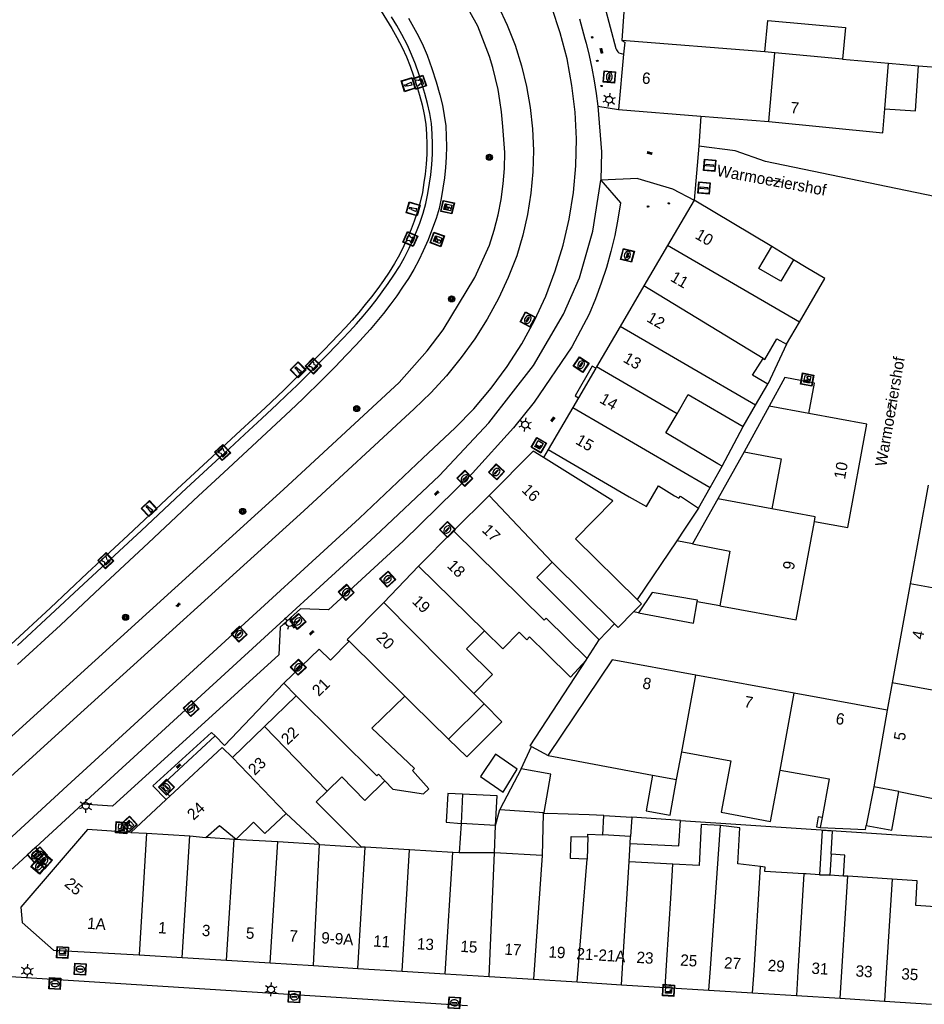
# Model space of a CAD drawing. Header units: metres. Extents: x 93870 to 95789, y 463036 to 464040.
# Tile 239 of 256: x 94664 to 94744, y 463907 to 463993. Entities that reach past the tile are written whole.
import ezdxf
from ezdxf.enums import TextEntityAlignment as Align

# ---------------------------------------------------------------- set-up
doc = ezdxf.new("R2010")
doc.units = ezdxf.units.M
doc.header["$LTSCALE"] = 25.4
for name, color, linetype in [('B_BEBOUWINGSGRENS_0', 1, 'Continuous'), ('B_LUIFEL_1', 200, 'Continuous'), ('B_TUSSENMUUR_0', 7, 'Continuous'), ('G_GRENS_ALGEMEEN_0', 7, 'Continuous'), ('Q_BOLDER_0', 7, 'Continuous'), ('Q_BOOM_0', 3, 'Continuous'), ('Q_BRANDKRAAN_0', 5, 'Continuous'), ('Q_CAI-KAST_0', 10, 'Continuous'), ('Q_DAMWAND_0', 6, 'Continuous'), ('Q_ELEKTRAKAST_0', 7, 'Continuous'), ('Q_GASPUT_0', 7, 'Continuous'), ('Q_INSPECTIE_OF_RIOOLPUT_0', 253, 'Continuous'), ('Q_KOLK_0', 254, 'Continuous'), ('Q_LICHTMAST_0', 2, 'Continuous'), ('Q_MEERPAAL_0', 7, 'Continuous'), ('Q_WATERLEIDINGPUT_0', 5, 'Continuous'), ('S_GBKN_SYMBOOL_GV_GROOT_0', 7, 'Continuous'), ('S_GBKN_SYMBOOL_OV_GROOT_0', 7, 'Continuous'), ('T_HEK_0', 57, 'Continuous'), ('V_WEGGRENS_0', 7, 'Continuous'), ('Z_GBKN_HUISNUMMER_0', 252, 'Continuous'), ('Z_STRAATNAAM_0', 252, 'Continuous')]:
    doc.layers.add(name, color=color, linetype=linetype)
doc.layers.add('Q_AFSLUITPAAL_0', color=7, linetype='Continuous', true_color=0xf86a3a)
doc.layers.add('Q_PAALTJE_0', color=7, linetype='Continuous', true_color=0x666666)

# ---------------------------------------------------------------- blocks, each defined once
blk = doc.blocks.new('Q_CAI-KAST')
for points in [[(-0.5, 0.5), (0.5, 0.5), (0.5, -0.5), (-0.5, -0.5)], [(-0.262, 0.264), (0.25, 0.264), (0.25, 0.187), (-0.262, 0.187)], [(-0.262, 0.107), (0.25, 0.107), (0.25, -0.332), (-0.262, -0.332)]]:
    blk.add_lwpolyline(points, close=True)
blk.add_lwpolyline([(-0.442, 0.464), (0.438, 0.464, -0.414214), (0.459, 0.442), (0.459, -0.437, -0.414214), (0.438, -0.459), (-0.442, -0.459, -0.414214), (-0.463, -0.437), (-0.463, 0.442), (-0.463, 0.444), (-0.463, 0.446), (-0.463, 0.448), (-0.462, 0.45), (-0.461, 0.451), (-0.46, 0.453), (-0.459, 0.455), (-0.458, 0.456), (-0.457, 0.457), (-0.456, 0.459), (-0.454, 0.46), (-0.453, 0.461), (-0.451, 0.462), (-0.449, 0.462), (-0.447, 0.463), (-0.446, 0.463), (-0.444, 0.464), (-0.442, 0.464)], format="xyb")
blk.add_circle((-0.177, -0.034), 0.0354)
blk = doc.blocks.new('Q_ELEKTRAKAST')
for points in [[(-0.5, 0.5), (0.5, 0.5), (0.5, -0.5), (-0.5, -0.5)], [(-0.262, 0.264), (0.25, 0.264), (0.25, 0.187), (-0.262, 0.187)], [(-0.262, 0.107), (0.25, 0.107), (0.25, -0.332), (-0.262, -0.332)]]:
    blk.add_lwpolyline(points, close=True)
blk.add_lwpolyline([(-0.442, 0.464), (0.438, 0.464, -0.414214), (0.459, 0.442), (0.459, -0.437, -0.414214), (0.438, -0.459), (-0.442, -0.459, -0.414214), (-0.463, -0.437), (-0.463, 0.442), (-0.463, 0.444), (-0.463, 0.446), (-0.463, 0.448), (-0.462, 0.45), (-0.461, 0.451), (-0.46, 0.453), (-0.459, 0.455), (-0.458, 0.456), (-0.457, 0.457), (-0.456, 0.459), (-0.454, 0.46), (-0.453, 0.461), (-0.451, 0.462), (-0.449, 0.462), (-0.447, 0.463), (-0.446, 0.463), (-0.444, 0.464), (-0.442, 0.464)], format="xyb")
blk.add_lwpolyline([(-0.177, 0.001, -1), (-0.177, -0.069, -1)], format="xyb", close=True)
blk.add_lwpolyline([(0.044, 0.088), (-0.056, -0.112), (0.044, -0.112), (-0.056, -0.312)])
blk = doc.blocks.new('Q_LICHTMAST')
for points in [[(-0.26, 0.15), (-0.52, 0.3)], [(0, 0.3), (0, 0.6)], [(0.26, 0.15), (0.52, 0.3)], [(-0.26, -0.15), (-0.52, -0.3)], [(0, -0.3), (0, -0.6)], [(0.26, -0.15), (0.52, -0.3)]]:
    blk.add_lwpolyline(points)
blk.add_circle((0, 0), 0.3)
blk = doc.blocks.new('Q_AFSLUITPAAL')
for points in [[(-0.5, 0.5), (0.5, 0.5), (0.5, -0.5), (-0.5, -0.5)], [(-0.08, 0.333), (0.071, 0.333), (0.071, -0.329), (-0.08, -0.329)]]:
    blk.add_lwpolyline(points, close=True)
blk.add_lwpolyline([(-0.442, 0.464), (0.438, 0.464, -0.414214), (0.459, 0.442), (0.459, -0.437, -0.414214), (0.438, -0.459), (-0.442, -0.459, -0.414214), (-0.463, -0.437), (-0.463, 0.442), (-0.463, 0.444), (-0.463, 0.446), (-0.463, 0.448), (-0.462, 0.45), (-0.461, 0.451), (-0.46, 0.453), (-0.459, 0.455), (-0.458, 0.456), (-0.457, 0.457), (-0.456, 0.459), (-0.454, 0.46), (-0.453, 0.461), (-0.451, 0.462), (-0.449, 0.462), (-0.447, 0.463), (-0.446, 0.463), (-0.444, 0.464), (-0.442, 0.464)], format="xyb")
blk = doc.blocks.new('Q_PAAL_STEEN')
for points in [[(-0.5, 0.5), (0.5, 0.5), (0.5, -0.5), (-0.5, -0.5)], [(-0.08, 0.33), (0.07, 0.33), (0.07, -0.33), (-0.08, -0.33)]]:
    blk.add_lwpolyline(points, close=True)
blk.add_lwpolyline([(-0.44, 0.46), (0.44, 0.46, -0.414214), (0.46, 0.44), (0.46, -0.44, -0.414214), (0.44, -0.46), (-0.44, -0.46, -0.414214), (-0.46, -0.44), (-0.46, 0.44), (-0.46, 0.44), (-0.46, 0.45), (-0.46, 0.45), (-0.46, 0.45), (-0.46, 0.45), (-0.46, 0.45), (-0.46, 0.45), (-0.46, 0.46), (-0.46, 0.46), (-0.46, 0.46), (-0.45, 0.46), (-0.45, 0.46), (-0.45, 0.46), (-0.45, 0.46), (-0.45, 0.46), (-0.45, 0.46), (-0.44, 0.46), (-0.44, 0.46)], format="xyb")
blk = doc.blocks.new('Q_PAALTJE')
at = {"color": 251, "true_color": 0x666666, "xscale": 0.1, "yscale": 0.1, "zscale": 0.01}
blk.add_blockref('Q_PAAL_STEEN', (0, 0), dxfattribs=at)
blk = doc.blocks.new('Q_KOLK')
blk.add_lwpolyline([(-0.5, 0.5), (0.5, 0.5), (0.5, -0.5), (-0.5, -0.5)], close=True)
for points in [[(-0.442, 0.464), (0.438, 0.464, -0.414214), (0.459, 0.442), (0.459, -0.437, -0.414214), (0.438, -0.459), (-0.442, -0.459, -0.414214), (-0.463, -0.437), (-0.463, 0.442, -0.414214), (-0.442, 0.464)], [(-0.345, 0.105, 0.380426), (-0.276, -0.18)], [(-0.008, 0.266, 0.240218), (-0.345, 0.105)], [(-0.194, 0.045, 0.853344), (-0.194, -0.032)], [(0.331, 0.111, 0.240191), (-0.008, 0.266)], [(0.185, -0.032, 0.849746), (0.185, 0.045)], [(0.267, -0.176, 0.380426), (0.331, 0.111)], [(-0.276, -0.18, 0.148452), (0.012, -0.257)], [(0.012, -0.257, 0.131742), (0.267, -0.176)]]:
    blk.add_lwpolyline(points, format="xyb")
for points in [[(-0.194, 0.045), (0.185, 0.045)], [(0.185, -0.032), (-0.194, -0.032)]]:
    blk.add_lwpolyline(points)
blk = doc.blocks.new('Q_WATERLEIDINGPUT')
blk.add_lwpolyline([(-0.5, 0.5), (0.5, 0.5), (0.5, -0.5), (-0.5, -0.5)], close=True)
for points in [[(-0.442, 0.464), (0.438, 0.464, -0.414214), (0.459, 0.442), (0.459, -0.437, -0.414214), (0.438, -0.459), (-0.442, -0.459, -0.414214), (-0.463, -0.437), (-0.463, 0.442), (-0.463, 0.444), (-0.463, 0.446), (-0.463, 0.448), (-0.462, 0.45), (-0.461, 0.451), (-0.46, 0.453), (-0.459, 0.455), (-0.458, 0.456), (-0.457, 0.457), (-0.456, 0.459), (-0.454, 0.46), (-0.453, 0.461), (-0.451, 0.462), (-0.449, 0.462), (-0.447, 0.463), (-0.446, 0.463), (-0.444, 0.464), (-0.442, 0.464)], [(-0.345, 0.105, 0.380426), (-0.276, -0.18)], [(-0.008, 0.266, 0.240218), (-0.345, 0.105)], [(-0.194, 0.045, 0.853344), (-0.194, -0.032)], [(0.331, 0.111, 0.240191), (-0.008, 0.266)], [(0.185, -0.032, 0.849746), (0.185, 0.045)], [(0.267, -0.176, 0.380426), (0.331, 0.111)], [(-0.276, -0.18, 0.148452), (0.012, -0.257)], [(0.012, -0.257, 0.131742), (0.267, -0.176)]]:
    blk.add_lwpolyline(points, format="xyb")
for points in [[(-0.194, 0.045), (0.185, 0.045)], [(0.185, -0.032), (-0.194, -0.032)]]:
    blk.add_lwpolyline(points)
blk = doc.blocks.new('Q_BRANDKRAAN')
blk.add_lwpolyline([(-0.5, 0.5), (0.5, 0.5), (0.5, -0.5), (-0.5, -0.5)], close=True)
for points in [[(-0.442, 0.464), (0.438, 0.464, -0.414214), (0.459, 0.442), (0.459, -0.437, -0.414214), (0.438, -0.459), (-0.442, -0.459, -0.414214), (-0.463, -0.437), (-0.463, 0.442), (-0.463, 0.444), (-0.463, 0.446), (-0.463, 0.448), (-0.462, 0.45), (-0.461, 0.451), (-0.46, 0.453), (-0.459, 0.455), (-0.458, 0.456), (-0.457, 0.457), (-0.456, 0.459), (-0.454, 0.46), (-0.453, 0.461), (-0.451, 0.462), (-0.449, 0.462), (-0.447, 0.463), (-0.446, 0.463), (-0.444, 0.464), (-0.442, 0.464)], [(-0.345, 0.105, 0.380426), (-0.276, -0.18)], [(-0.008, 0.266, 0.240218), (-0.345, 0.105)], [(-0.194, 0.045, 0.853344), (-0.194, -0.032)], [(0.331, 0.111, 0.240191), (-0.008, 0.266)], [(0.185, -0.032, 0.849746), (0.185, 0.045)], [(0.267, -0.176, 0.380426), (0.331, 0.111)], [(-0.276, -0.18, 0.148452), (0.012, -0.257)], [(0.012, -0.257, 0.131742), (0.267, -0.176)]]:
    blk.add_lwpolyline(points, format="xyb")
for points in [[(-0.194, 0.045), (0.185, 0.045)], [(0.185, -0.032), (-0.194, -0.032)]]:
    blk.add_lwpolyline(points)
blk = doc.blocks.new('Q_INSPECTIE_OF_RIOOLPUT')
blk.add_lwpolyline([(-0.5, 0.5), (0.5, 0.5), (0.5, -0.5), (-0.5, -0.5)], close=True)
for points in [[(-0.442, 0.464), (0.438, 0.464, -0.414214), (0.459, 0.442), (0.459, -0.437, -0.414214), (0.438, -0.459), (-0.442, -0.459, -0.414214), (-0.463, -0.437), (-0.463, 0.442), (-0.463, 0.444), (-0.463, 0.446), (-0.463, 0.448), (-0.462, 0.45), (-0.461, 0.451), (-0.46, 0.453), (-0.459, 0.455), (-0.458, 0.456), (-0.457, 0.457), (-0.456, 0.459), (-0.454, 0.46), (-0.453, 0.461), (-0.451, 0.462), (-0.449, 0.462), (-0.447, 0.463), (-0.446, 0.463), (-0.444, 0.464), (-0.442, 0.464)], [(-0.345, 0.105, 0.380426), (-0.276, -0.18)], [(-0.008, 0.266, 0.240218), (-0.345, 0.105)], [(-0.194, 0.045, 0.853344), (-0.194, -0.032)], [(0.331, 0.111, 0.240191), (-0.008, 0.266)], [(0.185, -0.032, 0.849746), (0.185, 0.045)], [(0.267, -0.176, 0.380426), (0.331, 0.111)], [(-0.276, -0.18, 0.148452), (0.012, -0.257)], [(0.012, -0.257, 0.131742), (0.267, -0.176)]]:
    blk.add_lwpolyline(points, format="xyb")
for points in [[(-0.194, 0.045), (0.185, 0.045)], [(0.185, -0.032), (-0.194, -0.032)]]:
    blk.add_lwpolyline(points)
blk = doc.blocks.new('Q_GASPUT')
blk.add_lwpolyline([(-0.5, 0.5), (0.5, 0.5), (0.5, -0.5), (-0.5, -0.5)], close=True)
for points in [[(-0.442, 0.464), (0.438, 0.464, -0.414214), (0.459, 0.442), (0.459, -0.437, -0.414214), (0.438, -0.459), (-0.442, -0.459, -0.414214), (-0.463, -0.437), (-0.463, 0.442), (-0.463, 0.444), (-0.463, 0.446), (-0.463, 0.448), (-0.462, 0.45), (-0.461, 0.451), (-0.46, 0.453), (-0.459, 0.455), (-0.458, 0.456), (-0.457, 0.457), (-0.456, 0.459), (-0.454, 0.46), (-0.453, 0.461), (-0.451, 0.462), (-0.449, 0.462), (-0.447, 0.463), (-0.446, 0.463), (-0.444, 0.464), (-0.442, 0.464)], [(-0.345, 0.105, 0.380426), (-0.276, -0.18)], [(-0.008, 0.266, 0.240218), (-0.345, 0.105)], [(-0.194, 0.045, 0.853344), (-0.194, -0.032)], [(0.331, 0.111, 0.240191), (-0.008, 0.266)], [(0.185, -0.032, 0.849746), (0.185, 0.045)], [(0.267, -0.176, 0.380426), (0.331, 0.111)], [(-0.276, -0.18, 0.148452), (0.012, -0.257)], [(0.012, -0.257, 0.131742), (0.267, -0.176)]]:
    blk.add_lwpolyline(points, format="xyb")
for points in [[(-0.194, 0.045), (0.185, 0.045)], [(0.185, -0.032), (-0.194, -0.032)]]:
    blk.add_lwpolyline(points)
blk = doc.blocks.new('Q_BOLDER')
for points in [[(-0.5, 0.5), (0.5, 0.5), (0.5, -0.5), (-0.5, -0.5)], [(-0.273, -0.196), (0.266, -0.196), (0.266, -0.301), (-0.273, -0.301)]]:
    blk.add_lwpolyline(points, close=True)
for points in [[(-0.442, 0.464), (0.438, 0.464, -0.414214), (0.459, 0.442), (0.459, -0.437, -0.414214), (0.438, -0.459), (-0.442, -0.459, -0.414214), (-0.463, -0.437), (-0.463, 0.442), (-0.463, 0.444), (-0.463, 0.446), (-0.463, 0.448), (-0.462, 0.45), (-0.461, 0.451), (-0.46, 0.453), (-0.459, 0.455), (-0.458, 0.456), (-0.457, 0.457), (-0.456, 0.459), (-0.454, 0.46), (-0.453, 0.461), (-0.451, 0.462), (-0.449, 0.462), (-0.447, 0.463), (-0.446, 0.463), (-0.444, 0.464), (-0.442, 0.464)], [(-0.233, 0.268, 0.439965), (-0.258, 0.19)], [(-0.15, 0.294, 0.109301), (-0.233, 0.268)], [(0.219, 0.268, 0.148019), (0.128, 0.294)], [(0.252, 0.19, 0.326045), (0.219, 0.268)], [(-0.273, -0.159, 0.309814), (-0.166, -0.025)], [(0.159, -0.025, 0.22667), (0.266, -0.159)]]:
    blk.add_lwpolyline(points, format="xyb")
for points in [[(-0.166, 0.03), (-0.258, 0.19)], [(-0.166, -0.025), (-0.166, 0.03)], [(-0.15, 0.294), (0.128, 0.294)], [(0.159, 0.03), (0.252, 0.19)], [(0.159, -0.025), (0.159, 0.03)], [(-0.273, -0.159), (0.266, -0.159)]]:
    blk.add_lwpolyline(points)
blk = doc.blocks.new('Q_BOOM')
for radius in [0.27, 0.18, 0.09]:
    blk.add_circle((0, 0), radius)
blk = doc.blocks.new('Q_MEERPAAL')
for points in [[(-0.5, 0.5), (0.5, 0.5), (0.5, -0.5), (-0.5, -0.5)], [(-0.076, 0.32), (0.068, 0.32), (0.068, 0.17), (-0.076, 0.17)]]:
    blk.add_lwpolyline(points, close=True)
blk.add_lwpolyline([(-0.442, 0.464), (0.438, 0.464, -0.414214), (0.459, 0.442), (0.459, -0.437, -0.414214), (0.438, -0.459), (-0.442, -0.459, -0.414214), (-0.463, -0.437), (-0.463, 0.442), (-0.463, 0.444), (-0.463, 0.446), (-0.463, 0.448), (-0.462, 0.45), (-0.461, 0.451), (-0.46, 0.453), (-0.459, 0.455), (-0.458, 0.456), (-0.457, 0.457), (-0.456, 0.459), (-0.454, 0.46), (-0.453, 0.461), (-0.451, 0.462), (-0.449, 0.462), (-0.447, 0.463), (-0.446, 0.463), (-0.444, 0.464), (-0.442, 0.464)], format="xyb")
for points in [[(-0.076, 0.124), (-0.136, -0.311)], [(-0.076, 0.124), (0.068, 0.124)], [(0.068, 0.124), (0.122, -0.311)], [(-0.136, -0.311), (0.122, -0.311)]]:
    blk.add_lwpolyline(points)
blk = doc.blocks.new('S_GBKN_SYMBOOL_OV_GROOT')
for points in [[(-0.21875, 0.0625), (0.21875, 0.0625)], [(-0.21875, 0), (0.21875, 0)], [(-0.1875, 0.0625), (-0.1875, 0)], [(-0.125, 0.09375), (-0.125, 0.0625)], [(-0.125, 0), (-0.125, -0.0625)], [(-0.0625, 0.0625), (-0.0625, 0)], [(0, 0.09375), (0, 0.0625)], [(0, 0), (0, -0.0625)], [(0.0625, 0.0625), (0.0625, 0)], [(0.125, 0.09375), (0.125, 0.0625)], [(0.125, 0), (0.125, -0.0625)], [(0.1875, 0.0625), (0.1875, 0)], [(-0.21875, -0.0625), (0.21875, -0.0625)], [(-0.1875, -0.0625), (-0.1875, -0.09375)], [(-0.0625, -0.0625), (-0.0625, -0.09375)], [(0.0625, -0.0625), (0.0625, -0.09375)], [(0.1875, -0.0625), (0.1875, -0.09375)]]:
    blk.add_lwpolyline(points)
blk = doc.blocks.new('S_GBKN_SYMBOOL_GV_GROOT')
for points in [[(-0.1875, 0.03125), (-0.09375, 0.09375)], [(-0.1875, -0.0625), (0.0625, 0.09375)], [(-0.1875, 0.09375), (0.125, -0.09375)], [(-0.1875, 0), (-0.03125, -0.09375)], [(-0.125, -0.09375), (0.1875, 0.09375)], [(-0.0625, 0.09375), (0.1875, -0.0625)], [(0.03125, -0.09375), (0.1875, 0)], [(0.09375, 0.09375), (0.1875, 0.03125)]]:
    blk.add_lwpolyline(points)

msp = doc.modelspace()

# ---------------------------------------------------------------- linework, layer by layer
at = {"layer": 'B_BEBOUWINGSGRENS_0'}
for p, q in [((94717.695, 463996.694), (94717.348, 463991.509)), ((94717.499, 463990.317), (94717.049, 463985.438)), ((94730.77, 463990.422), (94729.91, 463990.5)), ((94736.73, 463989.88), (94730.77, 463990.422)), ((94740.434, 463985.495), (94740.77, 463989.52)), ((94740.77, 463989.52), (94743.41, 463989.296)), ((94717.049, 463985.438), (94724.267, 463984.86)), ((94724.267, 463984.86), (94730.263, 463984.38)), ((94723.687, 463977.479), (94721.358, 463973.498)), ((94730.51, 463973.4), (94723.687, 463977.479)), ((94721.358, 463973.498), (94719.277, 463969.941)), ((94719.277, 463969.941), (94717.197, 463966.385)), ((94731.81, 463964.82), (94732.94, 463966.761)), ((94717.197, 463966.385), (94715.117, 463962.829)), ((94715.057, 463962.727), (94713.533, 463960.122)), ((94715.117, 463962.829), (94715.057, 463962.727)), ((94729.083, 463959.471), (94730.16, 463961.33)), ((94713.533, 463960.122), (94713.026, 463959.255)), ((94713.026, 463959.255), (94710.877, 463955.58)), ((94728, 463957.6), (94729.083, 463959.471)), ((94730.296, 463959.387), (94728.084, 463955.361)), ((94733.777, 463958.748), (94730.296, 463959.387)), ((94725.092, 463952.237), (94726.143, 463954.115)), ((94724.072, 463950.415), (94725.092, 463952.237)), ((94744.255, 463952.442), (94742.67, 463943.784)), ((94705.693, 463951.521), (94702.551, 463948.43)), ((94725.785, 463951.235), (94723.534, 463947.287)), ((94730.525, 463950.363), (94725.785, 463951.235)), ((94702.551, 463948.43), (94699.493, 463945.323)), ((94711.21, 463945.68), (94716.708, 463940.267)), ((94699.493, 463945.323), (94696.438, 463942.141)), ((94742.67, 463943.784), (94741.076, 463935.075)), ((94714.309, 463937.201), (94715.359, 463938.867)), ((94690.754, 463938.046), (94687.65, 463935.05)), ((94714.22, 463937.06), (94714.309, 463937.201)), ((94732.478, 463934.176), (94723.84, 463935.759)), ((94687.65, 463935.05), (94688.73, 463933.92)), ((94741.076, 463935.075), (94740.638, 463932.681)), ((94688.73, 463933.92), (94685.942, 463931.232)), ((94705.243, 463933.222), (94704.338, 463934.133)), ((94740.638, 463932.681), (94732.478, 463934.176)), ((94702.119, 463930.118), (94705.243, 463933.222)), ((94685.942, 463931.232), (94683.13, 463928.52)), ((94710.867, 463928.69), (94720.046, 463926.964)), ((94722.154, 463926.568), (94722.605, 463929.021)), ((94708.496, 463927.505), (94706.623, 463923.946)), ((94720.046, 463926.964), (94722.154, 463926.568)), ((94739.488, 463925.951), (94738.807, 463922.527)), ((94741.672, 463925.516), (94739.488, 463925.951)), ((94677.642, 463925.119), (94677.323, 463924.821)), ((94703.353, 463925.299), (94703.219, 463922.706)), ((94677.323, 463924.821), (94674.206, 463921.92)), ((94687.85, 463923.58), (94690.774, 463920.876)), ((94706.623, 463923.946), (94710.519, 463923.668)), ((94710.427, 463923.553), (94710.344, 463919.9)), ((94715.67, 463921.71), (94715.77, 463923.43)), ((94718.217, 463923.278), (94718.111, 463921.566)), ((94722.5, 463922.99), (94718.217, 463923.278)), ((94734.94, 463923.246), (94734.775, 463922.361)), ((94703.219, 463922.706), (94703.06, 463920.13)), ((94706.253, 463922.549), (94703.219, 463922.706)), ((94706.165, 463920.147), (94706.253, 463922.549)), ((94683.28, 463921.323), (94680.794, 463921.471)), ((94714.35, 463921.53), (94714.29, 463919.59)), ((94718.111, 463921.566), (94715.67, 463921.71)), ((94718.073, 463920.957), (94718.111, 463921.566)), ((94687.122, 463921.094), (94683.28, 463921.323)), ((94690.774, 463920.876), (94687.122, 463921.094)), ((94694.809, 463920.624), (94694.465, 463920.645)), ((94698.701, 463920.391), (94694.809, 463920.624)), ((94717.974, 463919.358), (94718.073, 463920.957)), ((94702.495, 463920.164), (94698.701, 463920.391)), ((94703.06, 463920.13), (94702.495, 463920.164)), ((94710.344, 463919.9), (94706.165, 463920.147)), ((94735.72, 463920.022), (94735.601, 463918.167)), ((94721.819, 463919.154), (94717.974, 463919.358)), ((94735.601, 463918.167), (94734.711, 463918.22)), ((94736.798, 463918.096), (94735.601, 463918.167)), ((94737.182, 463918.075), (94736.798, 463918.096)), ((94741.074, 463917.818), (94737.182, 463918.075)), ((94674.936, 463911.177), (94678.728, 463910.942)), ((94678.728, 463910.942), (94682.621, 463910.701)), ((94682.621, 463910.701), (94686.463, 463910.462)), ((94686.463, 463910.462), (94690.256, 463910.227)), ((94690.256, 463910.227), (94694.149, 463909.986)), ((94694.149, 463909.986), (94698.041, 463909.744)), ((94698.041, 463909.744), (94701.834, 463909.509)), ((94701.834, 463909.509), (94705.676, 463909.271)), ((94705.676, 463909.271), (94709.569, 463909.029)), ((94709.569, 463909.029), (94713.412, 463908.791)), ((94713.412, 463908.791), (94717.304, 463908.55)), ((94717.304, 463908.55), (94721.147, 463908.311)), ((94721.147, 463908.311), (94724.989, 463908.073)), ((94724.989, 463908.073), (94728.832, 463907.835)), ((94728.832, 463907.835), (94732.674, 463907.596)), ((94732.674, 463907.596), (94736.517, 463907.358)), ((94736.517, 463907.358), (94740.41, 463907.111)), ((94740.41, 463907.111), (94744.555, 463906.848))]:
    msp.add_line(p, q, dxfattribs=at)
for points in [[(94729.91, 463990.5), (94730.16, 463993.27), (94736.98, 463992.65), (94736.73, 463989.88)], [(94717.348, 463991.509), (94717.596, 463991.367), (94717.499, 463990.317)], [(94743.41, 463989.296), (94745.72, 463989.1), (94748.86, 463988.84), (94748.832, 463988.51)], [(94730.263, 463984.38), (94740.26, 463983.41), (94740.434, 463985.495)], [(94732.424, 463972.24), (94731.297, 463970.351), (94729.38, 463971.47), (94730.51, 463973.4)], [(94732.94, 463966.761), (94735.18, 463970.61), (94733.53, 463971.57), (94732.424, 463972.24)], [(94729.742, 463963.572), (94729.9, 463963.48), (94730.97, 463965.31), (94731.81, 463964.82)], [(94730.16, 463961.33), (94728.83, 463962.104), (94729.742, 463963.572)], [(94733.777, 463958.748), (94734.278, 463961.399), (94731.661, 463961.887), (94730.296, 463959.387)], [(94722.191, 463958.714), (94723.18, 463960.41), (94728, 463957.6)], [(94726.143, 463954.115), (94725.783, 463954.305), (94721.21, 463957.03), (94722.191, 463958.714)], [(94734.253, 463949.256), (94737.183, 463948.716), (94738.857, 463957.813), (94733.777, 463958.748)], [(94710.471, 463954.887), (94709.553, 463955.432), (94705.693, 463951.521)], [(94710.877, 463955.58), (94718, 463951.43), (94719.504, 463950.562), (94720.56, 463952.377), (94721.969, 463951.519), (94722.35, 463951.287), (94722.492, 463951.465), (94724.072, 463950.415)], [(94728.084, 463955.361), (94731.335, 463954.763), (94730.525, 463950.363)], [(94718.688, 463942.387), (94713.27, 463947.72), (94716.55, 463951.06), (94710.471, 463954.887)], [(94725.946, 463941.847), (94732.662, 463940.611), (94734.253, 463949.256)], [(94723.534, 463947.287), (94726.829, 463946.646), (94725.946, 463941.847)], [(94715.359, 463938.867), (94709.87, 463944.32), (94711.21, 463945.68)], [(94718.378, 463941.324), (94719.06, 463942.02), (94718.688, 463942.387)], [(94723.965, 463942.203), (94723.989, 463942.335), (94720.018, 463943.004), (94718.802, 463941.233)], [(94718.802, 463941.233), (94723.628, 463940.325), (94723.965, 463942.203)], [(94696.438, 463942.141), (94693.225, 463938.885), (94693.389, 463938.725)], [(94716.708, 463940.267), (94717.03, 463939.95), (94718.378, 463941.324)], [(94704.338, 463934.133), (94705.99, 463935.81), (94703.7, 463938.05), (94705.265, 463939.64)], [(94705.265, 463939.64), (94706.881, 463938.052), (94708.323, 463939.518), (94708.99, 463938.86), (94709.23, 463939.11), (94710.71, 463937.65), (94712.828, 463935.568), (94714.22, 463937.06)], [(94693.389, 463938.725), (94691.742, 463937.052), (94690.754, 463938.046)], [(94723.84, 463935.759), (94716.503, 463937.104), (94710.889, 463928.787), (94710.867, 463928.69)], [(94696.53, 463926.46), (94697.24, 463925.73), (94699.914, 463925.317), (94700.401, 463925.762), (94698.958, 463927.384), (94699.13, 463927.55), (94695.37, 463931.09), (94698.284, 463933.905)], [(94698.284, 463933.905), (94698.96, 463933.24), (94702.119, 463930.118)], [(94741.672, 463925.516), (94746.121, 463924.63), (94747.008, 463929.516), (94749.862, 463928.998), (94750.648, 463933.327), (94747.795, 463933.845)], [(94702.119, 463930.118), (94703.725, 463928.559), (94706.807, 463931.648), (94705.243, 463933.222)], [(94683.13, 463928.52), (94682.23, 463929.39), (94677.642, 463925.119)], [(94708.156, 463927.501), (94706.258, 463928.796), (94704.924, 463926.841), (94706.916, 463925.482), (94708.156, 463927.501)], [(94722.605, 463929.021), (94726.916, 463928.221), (94726.077, 463923.698), (94730.406, 463922.892), (94731.237, 463927.406)], [(94710.519, 463923.668), (94711.118, 463927.039), (94708.496, 463927.505)], [(94691.445, 463925.545), (94692.76, 463926.82), (94694.76, 463924.75), (94696.53, 463926.46)], [(94720.046, 463926.964), (94719.49, 463923.841), (94721.582, 463923.454), (94722.154, 463926.568)], [(94731.237, 463927.406), (94735.564, 463926.639), (94734.94, 463923.246)], [(94694.465, 463920.645), (94690.48, 463924.61), (94691.445, 463925.545)], [(94706.253, 463922.549), (94706.387, 463925.142), (94703.353, 463925.299)], [(94738.807, 463922.527), (94741.048, 463922.123), (94741.672, 463925.516)], [(94680.794, 463921.471), (94682.01, 463922.53), (94683.45, 463921.35), (94685, 463922.84), (94685.97, 463921.83), (94687.85, 463923.58)], [(94715.77, 463923.43), (94714.47, 463923.472), (94710.78, 463923.59), (94710.427, 463923.553)], [(94718.073, 463920.957), (94722.36, 463920.74), (94722.5, 463922.99)], [(94726.02, 463922.55), (94724.324, 463922.629), (94724.129, 463919.031), (94721.819, 463919.154)], [(94729.52, 463918.928), (94727.52, 463919.16), (94727.71, 463922.33), (94726.02, 463922.55)], [(94734.775, 463922.361), (94738.743, 463922.183), (94738.807, 463922.527)], [(94674.206, 463921.92), (94670.412, 463922.186), (94664.564, 463915.366), (94664.666, 463914.005)], [(94714.29, 463919.59), (94712.84, 463919.63), (94712.9, 463921.58), (94714.35, 463921.53)], [(94736.798, 463918.096), (94736.917, 463919.945), (94735.72, 463920.022)], [(94733.339, 463918.302), (94729.91, 463918.51), (94729.93, 463918.88), (94729.52, 463918.928)], [(94734.711, 463918.22), (94733.54, 463918.29), (94733.339, 463918.302)], [(94745.32, 463915.35), (94743.16, 463915.5), (94743.29, 463917.67), (94741.074, 463917.818)], [(94664.666, 463914.005), (94667.419, 463911.577), (94674.936, 463911.177)]]:
    msp.add_lwpolyline(points, dxfattribs=at)
at = {"layer": 'B_LUIFEL_1'}
for p, q in [((94701.924, 463922.83), (94703.219, 463922.706)), ((94734.431, 463922.425), (94734.775, 463922.361))]:
    msp.add_line(p, q, dxfattribs=at)
for points in [[(94740.434, 463985.495), (94743.126, 463985.332), (94743.41, 463989.296)], [(94703.353, 463925.299), (94702.055, 463925.366), (94701.924, 463922.83)], [(94734.94, 463923.246), (94734.596, 463923.31), (94734.431, 463922.425)], [(94735.72, 463920.022), (94735.833, 463922.035), (94734.942, 463922.088), (94734.711, 463918.22)], [(94734.711, 463918.22), (94734.711, 463918.22), (94735.601, 463918.167)]]:
    msp.add_lwpolyline(points, dxfattribs=at)
at = {"layer": 'B_TUSSENMUUR_0'}
for p, q in [((94729.91, 463990.5), (94717.348, 463991.509)), ((94730.263, 463984.38), (94730.77, 463990.422)), ((94736.73, 463989.88), (94740.77, 463989.52)), ((94732.94, 463966.761), (94721.358, 463973.498)), ((94729.742, 463963.572), (94719.277, 463969.941)), ((94729.083, 463959.471), (94717.197, 463966.385)), ((94722.191, 463958.714), (94715.117, 463962.829)), ((94713.026, 463959.255), (94725.092, 463952.237)), ((94711.21, 463945.68), (94705.693, 463951.521)), ((94705.265, 463939.64), (94699.493, 463945.323)), ((94749.394, 463942.553), (94742.67, 463943.784)), ((94704.338, 463934.133), (94696.438, 463942.141)), ((94698.284, 463933.905), (94693.389, 463938.725)), ((94722.605, 463929.021), (94723.84, 463935.759)), ((94747.795, 463933.845), (94741.076, 463935.075)), ((94731.237, 463927.406), (94732.478, 463934.176)), ((94740.638, 463932.681), (94739.488, 463925.951)), ((94685.942, 463931.232), (94691.445, 463925.545)), ((94687.85, 463923.58), (94683.13, 463928.52)), ((94674.206, 463921.92), (94675.599, 463921.865)), ((94675.599, 463921.865), (94674.936, 463911.177)), ((94675.599, 463921.865), (94679.391, 463921.63)), ((94678.728, 463910.942), (94679.391, 463921.63)), ((94679.391, 463921.63), (94680.794, 463921.471)), ((94682.621, 463910.701), (94683.28, 463921.323)), ((94686.463, 463910.462), (94687.122, 463921.094)), ((94690.256, 463910.227), (94690.774, 463920.876)), ((94690.774, 463920.876), (94694.465, 463920.645)), ((94694.149, 463909.986), (94694.809, 463920.624)), ((94698.041, 463909.744), (94698.701, 463920.391)), ((94701.834, 463909.509), (94702.495, 463920.164)), ((94706.165, 463920.147), (94703.06, 463920.13)), ((94705.676, 463909.271), (94706.165, 463920.147)), ((94710.344, 463919.9), (94709.569, 463909.029)), ((94713.412, 463908.791), (94714.29, 463919.59)), ((94721.661, 463916.608), (94721.819, 463919.154)), ((94736.517, 463907.358), (94737.182, 463918.075))]:
    msp.add_line(p, q, dxfattribs=at)
for points in [[(94734.253, 463949.256), (94734.328, 463949.663), (94730.525, 463950.363)], [(94714.309, 463937.201), (94710.698, 463940.758), (94710.515, 463940.589), (94702.551, 463948.43)], [(94696.53, 463926.46), (94695.973, 463927.044), (94695.82, 463926.898), (94688.73, 463933.92)], [(94724.989, 463908.073), (94725.126, 463909.99), (94726.02, 463922.55)], [(94714.35, 463921.53), (94714.366, 463921.787), (94715.67, 463921.71)], [(94717.304, 463908.55), (94717.426, 463910.513), (94717.974, 463919.358)], [(94728.832, 463907.835), (94728.954, 463909.798), (94729.52, 463918.928)], [(94733.339, 463918.302), (94732.805, 463909.705), (94732.674, 463907.596)], [(94741.074, 463917.818), (94740.534, 463909.114), (94740.41, 463907.111)], [(94721.147, 463908.311), (94721.269, 463910.275), (94721.661, 463916.608)]]:
    msp.add_lwpolyline(points, dxfattribs=at)
at = {"layer": 'G_GRENS_ALGEMEEN_0'}
for p, q in [((94709.41, 463929.48), (94710.867, 463928.69)), ((94710.427, 463923.553), (94710.519, 463923.668))]:
    msp.add_line(p, q, dxfattribs=at)
msp.add_lwpolyline([(94677.642, 463925.119), (94676.812, 463925.965), (94681.625, 463930.432)], dxfattribs=at)
at = {"layer": 'Q_DAMWAND_0'}
for points in [[(94696.205, 463994.102), (94696.678, 463993.333), (94697.14, 463992.57), (94697.584, 463991.788), (94698.056, 463990.885), (94698.418, 463990.082), (94698.742, 463989.261), (94699.042, 463988.419), (94699.308, 463987.582), (94699.566, 463986.714), (94699.789, 463985.87), (94699.972, 463985.016), (94700.116, 463984.151), (94700.183, 463983.277), (94700.201, 463982.404), (94700.208, 463981.523), (94700.154, 463980.65), (94700.068, 463979.766), (94699.963, 463979.045), (94699.818, 463978.168), (94699.638, 463977.318), (94699.403, 463976.488), (94699.114, 463975.643), (94698.845, 463974.923), (94698.457, 463974.024), (94698.199, 463973.463), (94697.817, 463972.671), (94697.384, 463971.917)], [(94697.384, 463971.917), (94696.908, 463971.162), (94696.417, 463970.433), (94695.9, 463969.72), (94695.361, 463969.002), (94694.808, 463968.304), (94694.241, 463967.614), (94693.655, 463966.939), (94693.056, 463966.288), (94692.441, 463965.642), (94691.818, 463964.987), (94691.193, 463964.34), (94690.346, 463963.477), (94689.286, 463962.405), (94688.436, 463961.566), (94687.639, 463960.784)], [(94687.639, 463960.784), (94686.004, 463959.243), (94683.857, 463957.252), (94680.955, 463954.564), (94678.312, 463952.118), (94673.974, 463948.059), (94670.387, 463944.707), (94667.142, 463941.676), (94663.659, 463938.446), (94656.714, 463931.941), (94651.086, 463926.683)]]:
    msp.add_lwpolyline(points, dxfattribs=at)
at = {"layer": 'T_HEK_0'}
for p, q in [((94724.101, 463982.221), (94723.687, 463977.479)), ((94732.424, 463972.24), (94730.51, 463973.4)), ((94731.81, 463964.82), (94730.16, 463961.33)), ((94726.143, 463954.115), (94728, 463957.6)), ((94728.084, 463955.361), (94725.785, 463951.235)), ((94722.159, 463947.54), (94718.688, 463942.387)), ((94723.534, 463947.287), (94722.159, 463947.54)), ((94725.946, 463941.847), (94723.965, 463942.203)), ((94718.802, 463941.233), (94718.378, 463941.324)), ((94716.708, 463940.267), (94715.359, 463938.867)), ((94682.448, 463929.573), (94687.65, 463935.05)), ((94708.496, 463927.505), (94709.41, 463929.48)), ((94706.253, 463922.549), (94706.623, 463923.946)), ((94715.77, 463923.43), (94718.217, 463923.278)), ((94722.5, 463922.99), (94747.825, 463921.296))]:
    msp.add_line(p, q, dxfattribs=at)
for points in [[(94748.361, 463978.375), (94747.379, 463978.44), (94744.813, 463977.804), (94729.962, 463980.866), (94727.296, 463981.81), (94724.101, 463982.221)], [(94724.072, 463950.415), (94722.855, 463948.573), (94722.159, 463947.54)], [(94709.41, 463929.48), (94709.3, 463929.55), (94714.22, 463937.06)]]:
    msp.add_lwpolyline(points, dxfattribs=at)
at = {"layer": 'V_WEGGRENS_0'}
for p, q in [((94715.243, 463985.743), (94717.049, 463985.438)), ((94724.267, 463984.86), (94724.101, 463982.221)), ((94718.756, 463979.393), (94715.486, 463979.244)), ((94710.877, 463955.58), (94710.471, 463954.887)), ((94682.448, 463929.573), (94681.625, 463930.432)), ((94669.976, 463924.401), (94661.436, 463916.576)), ((94703.789, 463906.701), (94663.636, 463909.232))]:
    msp.add_line(p, q, dxfattribs=at)
for points in [[(94647.186, 463915.372), (94687.628, 463952.072), (94697.785, 463961.463), (94700.245, 463964.247), (94701.634, 463966.091), (94704.442, 463970.68), (94705.705, 463973.528), (94706.122, 463974.844), (94706.464, 463976.181), (94706.732, 463977.536), (94706.924, 463978.903), (94707.039, 463980.278), (94707.078, 463981.658), (94706.878, 463983.954), (94706.766, 463985.241), (94706.635, 463986.228), (94706.465, 463987.208), (94706.257, 463988.182), (94706.012, 463989.146), (94705.728, 463990.1), (94704.691, 463992.773), (94702.282, 463997.116)], [(94715.312, 463996.454), (94716.811, 463990.809), (94716.859, 463990.701), (94716.919, 463990.6), (94716.991, 463990.506), (94717.073, 463990.422), (94717.499, 463990.317)], [(94706.488, 463994.561), (94707.283, 463992.852), (94707.964, 463991.095), (94708.529, 463989.297), (94708.974, 463987.466), (94709.297, 463985.61), (94709.498, 463983.736), (94709.576, 463981.853), (94709.529, 463979.97), (94709.359, 463978.093), (94709.066, 463976.232), (94708.651, 463974.393), (94708.116, 463972.586), (94707.362, 463970.686), (94706.494, 463968.835), (94705.514, 463967.04), (94704.427, 463965.309), (94703.235, 463963.647), (94701.945, 463962.061), (94700.56, 463960.557), (94699.086, 463959.14), (94689.416, 463950.2), (94669.187, 463931.843), (94649.007, 463913.53)], [(94650.065, 463908.812), (94660.039, 463918.161), (94668.608, 463926.012), (94681.444, 463937.774), (94694.286, 463949.542), (94699.874, 463954.816), (94702.69, 463957.474), (94704.339, 463959.162), (94705.869, 463960.96), (94707.272, 463962.857), (94708.543, 463964.846), (94709.674, 463966.917), (94710.661, 463969.061), (94711.499, 463971.267), (94712.185, 463973.526), (94712.714, 463975.826), (94713.085, 463978.156), (94713.296, 463980.507), (94713.345, 463982.867), (94713.233, 463985.224), (94712.96, 463987.568), (94712.528, 463989.888), (94711.938, 463992.173), (94711.193, 463994.413)], [(94698.611, 463993.485), (94699.045, 463992.685), (94699.489, 463991.889), (94699.883, 463991.048), (94700.236, 463990.21), (94700.649, 463989.052), (94701.02, 463987.888), (94701.358, 463986.722), (94701.58, 463985.819), (94701.741, 463984.928), (94701.881, 463984.019), (94701.923, 463983.09), (94701.945, 463982.202), (94701.924, 463981.272), (94701.85, 463980.362), (94701.755, 463979.45), (94701.631, 463978.539), (94701.486, 463977.638), (94701.285, 463976.746), (94701.025, 463975.868), (94700.711, 463975.009), (94700.338, 463973.99), (94699.902, 463973.023), (94699.51, 463972.199), (94699.069, 463971.376), (94698.588, 463970.61), (94698.089, 463969.842), (94697.576, 463969.089), (94697.046, 463968.364), (94696.399, 463967.519), (94695.809, 463966.813), (94695.224, 463966.106), (94694.628, 463965.446), (94694.003, 463964.782), (94693.161, 463963.897), (94692.117, 463962.816), (94691.051, 463961.73), (94689.328, 463960.035), (94688.232, 463958.995), (94686.138, 463957.034), (94682.371, 463953.551), (94680.147, 463951.502), (94675.75, 463947.38), (94671.552, 463943.456), (94668.03, 463940.152), (94664.258, 463936.673)], [(94664.27, 463938.343), (94670.06, 463943.735), (94675.148, 463948.471), (94679.11, 463952.186), (94682.436, 463955.265), (94684.205, 463956.9), (94685.724, 463958.3), (94687.052, 463959.548), (94687.92, 463960.368), (94688.788, 463961.21), (94689.64, 463962.052), (94690.702, 463963.126), (94691.551, 463963.991), (94692.179, 463964.641), (94692.803, 463965.297), (94693.421, 463965.947), (94694.028, 463966.605), (94694.623, 463967.291), (94695.197, 463967.989), (94695.757, 463968.696), (94696.302, 463969.423), (94696.826, 463970.146), (94697.327, 463970.889), (94697.807, 463971.65), (94698.26, 463972.438), (94698.652, 463973.25), (94698.914, 463973.821), (94699.309, 463974.737), (94699.584, 463975.474), (94699.881, 463976.339), (94700.123, 463977.198), (94700.31, 463978.076), (94700.457, 463978.968), (94700.565, 463979.706), (94700.653, 463980.61), (94700.708, 463981.509), (94700.7, 463982.411), (94700.682, 463983.301), (94700.613, 463984.211), (94700.463, 463985.109), (94700.276, 463985.986), (94700.047, 463986.849), (94699.786, 463987.729), (94699.516, 463988.578), (94699.21, 463989.437), (94698.879, 463990.277), (94698.505, 463991.104), (94698.023, 463992.027), (94697.572, 463992.823), (94697.105, 463993.594)], [(94713.625, 463993.407), (94714.095, 463991.663), (94714.199, 463991.278), (94714.471, 463990.184), (94714.712, 463989.082), (94714.921, 463987.975), (94715.098, 463986.861), (94715.243, 463985.743)], [(94715.243, 463985.743), (94715.549, 463981.72), (94715.486, 463979.244)], [(94669.976, 463924.401), (94695.686, 463947.96), (94701.339, 463953.296), (94705.66, 463957.923), (94709.59, 463962.968), (94712.21, 463967.468), (94713.618, 463970.664), (94714.801, 463974.757), (94715.486, 463979.244)], [(94715.486, 463979.244), (94717.225, 463977.239), (94717.002, 463975.802), (94716.721, 463974.375), (94716.383, 463972.961), (94715.987, 463971.561), (94715.536, 463970.179), (94715.029, 463968.815), (94714.467, 463967.474), (94712.949, 463964.607), (94709.643, 463959.739), (94707.83, 463957.471), (94704.235, 463953.488), (94698.123, 463947.521), (94691.574, 463941.482), (94689.113, 463941.566), (94687.318, 463939.977), (94687.218, 463937.549), (94672.612, 463924.253), (94669.976, 463924.401)], [(94718.756, 463979.393), (94721.8, 463978.47), (94723.687, 463977.479)], [(94715.057, 463962.727), (94714.721, 463962.907), (94713.247, 463960.277), (94713.533, 463960.122)], [(94681.625, 463930.432), (94681.311, 463930.707), (94676.154, 463926.025), (94677.323, 463924.821)]]:
    msp.add_lwpolyline(points, dxfattribs=at)
at = {"layer": 'Z_STRAATNAAM_0'}
for p, q in [((94730.498, 463979.254), (94731.482, 463979.073)), ((94740.87, 463958.911), (94741.038, 463959.897))]:
    msp.add_line(p, q, dxfattribs=at)

# ---------------------------------------------------------------- block references
at = {"layer": 'Q_AFSLUITPAAL_0', "rotation": 85.01044709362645}
for p in [(94725.062, 463980.546), (94724.566, 463978.554)]:
    msp.add_blockref('Q_AFSLUITPAAL', p, dxfattribs=at)
at = {"layer": 'Q_BOLDER_0'}
for p, rotation in [((94699.542, 463987.84), 107.6417671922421), ((94698.761, 463974.065), 66.67319747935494), ((94690.239, 463962.912), 45.32188301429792), ((94682.275, 463955.316), 42.79156153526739), ((94672.009, 463945.805), 42.94793462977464)]:
    msp.add_blockref('Q_BOLDER', p, dxfattribs=dict(at, rotation=rotation))
at = {"layer": 'Q_BOOM_0'}
for p, rotation in [((94705.711, 463981.252), 88.38120232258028), ((94702.391, 463968.81), 58.53761893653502), ((94694.06, 463959.176), 42.75597892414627), ((94684.031, 463950.129), 42.22287624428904), ((94673.746, 463940.837), 42.22287624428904)]:
    msp.add_blockref('Q_BOOM', p, dxfattribs=dict(at, rotation=rotation))
at = {"layer": 'Q_BRANDKRAAN_0'}
for p, rotation in [((94716.248, 463988.315), 84.73040344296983), ((94669.761, 463909.922), 176.3931957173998)]:
    msp.add_blockref('Q_BRANDKRAAN', p, dxfattribs=dict(at, rotation=rotation))
at = {"layer": 'Q_CAI-KAST_0'}
for p, rotation in [((94710.05, 463955.953), 149.3031616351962), ((94668.216, 463911.387), 176.9540086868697), ((94721.441, 463908.056), 176.4552335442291)]:
    msp.add_blockref('Q_CAI-KAST', p, dxfattribs=dict(at, rotation=rotation))
at = {"layer": 'Q_ELEKTRAKAST_0'}
for p, rotation in [((94702.034, 463976.865), 77.3012764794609), ((94701.136, 463974.036), 69.89509332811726), ((94733.622, 463961.718), 169.4371962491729), ((94674.07, 463922.652), 42.94440378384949), ((94673.391, 463922.351), 175.9895153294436)]:
    msp.add_blockref('Q_ELEKTRAKAST', p, dxfattribs=dict(at, rotation=rotation))
at = {"layer": 'Q_GASPUT_0'}
for p, rotation in [((94665.8, 463919.944), 42.49829236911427), ((94666.615, 463919.427), 49.38763744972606), ((94666.14, 463918.975), 49.38763744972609)]:
    msp.add_blockref('Q_GASPUT', p, dxfattribs=dict(at, rotation=rotation))
at = {"layer": 'Q_INSPECTIE_OF_RIOOLPUT_0'}
for p, rotation in [((94709.082, 463966.998), 61.36047290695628), ((94683.735, 463939.359), 42.50115211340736)]:
    msp.add_blockref('Q_INSPECTIE_OF_RIOOLPUT', p, dxfattribs=dict(at, rotation=rotation))
at = {"layer": 'Q_KOLK_0'}
for p, rotation in [((94717.835, 463972.633), 75.08235253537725), ((94713.767, 463963.026), 56.06163451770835), ((94706.331, 463953.604), 46.95318111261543), ((94703.556, 463953.045), 44.31223702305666), ((94702.021, 463948.544), 45.45538265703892), ((94696.772, 463944.178), 42.52867028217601), ((94693.135, 463943.029), 42.67994319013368), ((94688.924, 463936.441), 43.98568889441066), ((94679.501, 463932.817), 42.50015204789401), ((94677.349, 463925.901), 134.4530401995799), ((94667.541, 463908.648), 176.3931957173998), ((94688.56, 463907.49), 176.3931957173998), ((94702.628, 463906.964), 176.3931957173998)]:
    msp.add_blockref('Q_KOLK', p, dxfattribs=dict(at, rotation=rotation))
at = {"layer": 'Q_LICHTMAST_0'}
for p, rotation in [((94716.226, 463986.3), 170.4142511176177), ((94708.846, 463957.754), 51.36176395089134), ((94688.151, 463940.331), 41.51643515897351), ((94670.253, 463924.265), 176.786463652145), ((94665.113, 463909.745), 176.3931957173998), ((94686.527, 463908.134), 176.3931957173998)]:
    msp.add_blockref('Q_LICHTMAST', p, dxfattribs=dict(at, rotation=rotation))
at = {"layer": 'Q_MEERPAAL_0'}
for p, rotation in [((94698.586, 463987.639), 107.6303436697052), ((94699.007, 463976.712), 74.19145681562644), ((94688.901, 463962.572), 44.62685336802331), ((94675.83, 463950.382), 43.0969817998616)]:
    msp.add_blockref('Q_MEERPAAL', p, dxfattribs=dict(at, rotation=rotation))
at = {"layer": 'Q_PAALTJE_0'}
for p, rotation in [((94714.73, 463991.787), 105.1165103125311), ((94715.19, 463989.723), 102.3359861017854), ((94715.565, 463987.514), 99.02808179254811), ((94719.652, 463976.918), 81.77412753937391), ((94721.469, 463977.206), 152.2927918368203), ((94717.945, 463972.53), 75.08235253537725)]:
    msp.add_blockref('Q_PAALTJE', p, dxfattribs=dict(at, rotation=rotation))
at = {"layer": 'Q_WATERLEIDINGPUT_0'}
for p, rotation in [((94688.909, 463940.473), 41.51643515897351), ((94666.194, 463919.957), 42.49829236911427)]:
    msp.add_blockref('Q_WATERLEIDINGPUT', p, dxfattribs=dict(at, rotation=rotation))
at = {"layer": 'S_GBKN_SYMBOOL_GV_GROOT_0', "rotation": 42.22287624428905}
msp.add_blockref('S_GBKN_SYMBOOL_GV_GROOT', (94678.381, 463941.933), dxfattribs=at)
at = {"layer": 'S_GBKN_SYMBOOL_OV_GROOT_0'}
for p, rotation in [((94715.562, 463990.601), 103.9622816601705), ((94719.797, 463981.611), 163.1316759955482), ((94711.288, 463958.223), 51.37583294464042), ((94701.076, 463951.749), 43.34764522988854), ((94690.096, 463939.472), 42.51482202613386), ((94678.41, 463927.764), 42.23606249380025)]:
    msp.add_blockref('S_GBKN_SYMBOOL_OV_GROOT', p, dxfattribs=dict(at, rotation=rotation))

# ---------------------------------------------------------------- texts
at = {"layer": 'Z_GBKN_HUISNUMMER_0', "linetype": 'Continuous'}
for s, rotation, p in [('6', 355.2, (94719.494, 463988.201)), ('7', 355.2, (94732.535, 463985.597)), ('10', 329.8, (94724.594, 463974.229)), ('11', 329.8, (94722.423, 463970.496)), ('12', 329.8, (94720.351, 463966.934)), ('13', 329.8, (94718.28, 463963.373)), ('14', 329.8, (94716.203, 463959.802)), ('15', 329.8, (94714.091, 463956.173)), ('10', 79.6, (94736.582, 463953.737)), ('16', 315.4, (94709.359, 463951.783)), ('17', 315.5, (94705.879, 463948.248)), ('18', 315.5, (94702.804, 463945.123)), ('9', 79.6, (94732.018, 463945.399)), ('19', 315.4, (94699.728, 463941.998)), ('20', 315.4, (94696.576, 463938.796)), ('4', 79.6, (94743.372, 463939.288)), ('21', 43.9, (94690.9, 463934.71)), ('8', 349.6, (94719.554, 463935.02)), ('7', 349.6, (94728.483, 463933.383)), ('6', 349.6, (94736.525, 463931.91)), ('22', 43.9, (94688.169, 463930.444)), ('5', 80.3, (94741.769, 463930.393)), ('23', 43.9, (94685.29, 463927.767)), ('24', 43, (94679.921, 463923.825)), ('25', 319.3, (94669.2, 463917.194)), ('1A', 356.4, (94671.198, 463913.914)), ('1', 356.4, (94676.987, 463913.555)), ('3', 356.4, (94680.829, 463913.317)), ('5', 356.4, (94684.697, 463913.077)), ('7', 356.4, (94688.514, 463912.84)), ('9-9A', 356.4, (94692.357, 463912.602)), ('11', 356.4, (94696.25, 463912.36)), ('13', 356.4, (94700.092, 463912.122)), ('15', 356.4, (94703.91, 463911.885)), ('17', 356.4, (94707.778, 463911.645)), ('19', 356.4, (94711.645, 463911.405)), ('21-21A', 356.4, (94715.513, 463911.166)), ('23', 356.4, (94719.381, 463910.926)), ('25', 356.4, (94723.223, 463910.687)), ('27', 356.4, (94727.065, 463910.449)), ('29', 356.4, (94730.908, 463910.211)), ('31', 356.4, (94734.75, 463909.972)), ('33', 356.4, (94738.622, 463909.729)), ('35', 356.4, (94742.641, 463909.474))]:
    msp.add_text(s, height=1, rotation=rotation, dxfattribs=at).set_placement(p, align=Align.MIDDLE)
at = {"layer": 'Z_STRAATNAAM_0', "linetype": 'Continuous'}
for rotation, p in [(349.57735, (94730.498, 463979.254)), (80.33049, (94740.87, 463958.911))]:
    msp.add_text('Warmoeziershof', height=1, rotation=rotation, dxfattribs=at).set_placement(p, align=Align.MIDDLE)

doc.saveas('drawing.dxf')
